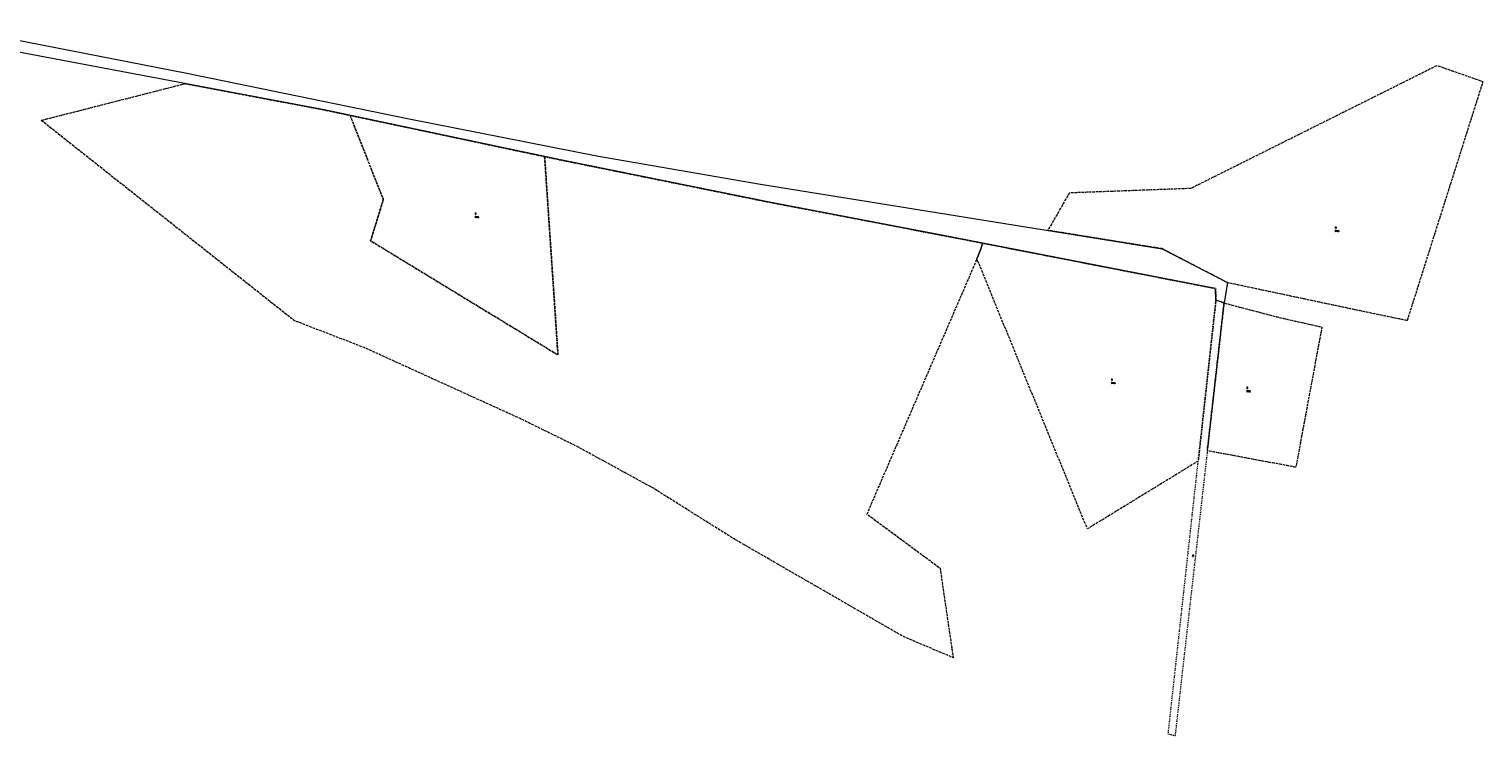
# Model space of a CAD drawing. Header units: metres. Extents: x 6434458 to 6462360, y 5631591 to 5655284.
# Tile 28 of 34: x 6444198 to 6445013, y 5639077 to 5639473. Entities that reach past the tile are written whole.
import ezdxf
from ezdxf.enums import TextEntityAlignment as Align

# ---------------------------------------------------------------- set-up
doc = ezdxf.new("R2010")
doc.units = ezdxf.units.M
doc.set_wipeout_variables(frame=1)
for name, pattern in [('L_0_02', [0]), ('L_0_03', [1, 0.5, -0.5]), ('L_0_06', [2, 1.5, -0.5])]:
    doc.linetypes.add(name, pattern=pattern)
doc.layers.get('0').update_dxf_attribs({"linetype": 'CONTINUOUS', "lineweight": 18})
for name, color, linetype, lineweight in [('EGB_DzialkaEwidencyjna', 7, 'L_0_02', 18), ('EGB_KonturKlasyfikacyjny', 96, 'L_0_06', 18), ('EGB_KonturUzytkuGruntowego', 96, 'L_0_03', 18), ('EGB_PunktGraniczny', 7, 'CONTINUOUS', 18)]:
    doc.layers.add(name, color=color, linetype=linetype, lineweight=lineweight)
doc.styles.get("Standard").update_dxf_attribs({"font": 'simplex.shx'})

# ---------------------------------------------------------------- blocks, each defined once
blk = doc.blocks.new('L_0_02_2')
at = {"color": 0}
blk.add_point((0, 0), dxfattribs=at)
blk = doc.blocks.new('L_0_02_1')
at = {"color": 0}
blk.add_point((0, 0), dxfattribs=at)
blk = doc.blocks.new('EGPG_N')
at = {"color": 0, "linetype": 'Continuous', "lineweight": 13}
blk.add_wipeout([(0, -0.5), (0.2, -0.4), (0.4, -0.2), (0.5, 0), (0.4, 0.2), (0.2, 0.4), (0, 0.5), (-0.2, 0.4), (-0.4, 0.2), (-0.5, 0), (-0.4, -0.2), (-0.2, -0.4)], dxfattribs=at)
at = {"linetype": 'Continuous', "lineweight": 13}
blk.add_hatch(color=0, dxfattribs=at).paths.add_polyline_path([(0, -0.1, 1), (0, 0.1, 1)])
at = {"color": 0, "linetype": 'Continuous', "lineweight": 13}
blk.add_circle((0, 0), 0.1, dxfattribs=at)
blk = doc.blocks.new('EGPG_S')
at = {"color": 0, "linetype": 'Continuous', "lineweight": 18}
blk.add_wipeout([(0, -0.5), (0.2, -0.4), (0.4, -0.2), (0.5, 0), (0.4, 0.2), (0.2, 0.4), (0, 0.5), (-0.2, 0.4), (-0.4, 0.2), (-0.5, 0), (-0.4, -0.2), (-0.2, -0.4)], dxfattribs=at)
blk.add_circle((0, 0), 0.5, dxfattribs=at)

msp = doc.modelspace()

# ---------------------------------------------------------------- linework, layer by layer
at = {"layer": 'EGB_DzialkaEwidencyjna', "linetype": 'CONTINUOUS', "lineweight": 18}
for p, q in [((6444159.65, 5639473.2), (6444286.61, 5639448.54)), ((6444363.5, 5639427.88), (6444148.29, 5639468.56)), ((6444286.61, 5639448.54), (6444410.26, 5639423.07)), ((6444496.02, 5639399.8), (6444363.5, 5639427.88)), ((6444410.26, 5639423.07), (6444517.22, 5639401.95)), ((6444613.07, 5639376.1), (6444496.02, 5639399.8)), ((6444517.22, 5639401.95), (6444608.08, 5639386.22)), ((6444608.08, 5639386.22), (6444833.26, 5639350.01)), ((6444709.64, 5639357.62), (6444613.07, 5639376.1)), ((6444863.11, 5639327.71), (6444709.64, 5639357.62)), ((6444833.26, 5639350.01), (6444869.72, 5639331.02)), ((6444863.32, 5639321.26), (6444863.11, 5639327.71)), ((6444869.72, 5639331.02), (6444867.89, 5639319.61)), ((6444867.89, 5639319.61), (6444863.32, 5639321.26))]:
    msp.add_line(p, q, dxfattribs=at)
at = {"layer": 'EGB_KonturKlasyfikacyjny', "color": 82, "linetype": 'L_0_06', "lineweight": 18, "flags": 128}
for points in [[(6444970.47, 5639309.75), (6444947.49, 5639314.5), (6444869.72, 5639331.02), (6444833.26, 5639350.01), (6444769.2, 5639360.31), (6444781.37, 5639381.49), (6444849.43, 5639384.01), (6444878.11, 5639398.33), (6444987.23, 5639452.81), (6445012.97, 5639443.77)], [(6444285.55, 5639442.61), (6444363.5, 5639427.88), (6444378.06, 5639424.8), (6444396.66, 5639377.62), (6444389.55, 5639354.46), (6444494.55, 5639290.45), (6444487.08, 5639401.69), (6444496.02, 5639399.8), (6444613.07, 5639376.1), (6444709.64, 5639357.62), (6444732.71, 5639353.12), (6444729.38, 5639344.36), (6444667.68, 5639201.29), (6444708.68, 5639170.99), (6444716.07, 5639120.71), (6444688.17, 5639132.55), (6444593.22, 5639187.33), (6444547.77, 5639215.9), (6444504.97, 5639239.3), (6444473.43, 5639254.78), (6444386.03, 5639294.58), (6444346.62, 5639309.78), (6444204.87, 5639422.02)], [(6444487.08, 5639401.69), (6444494.55, 5639290.45), (6444389.55, 5639354.46), (6444396.66, 5639377.62), (6444378.06, 5639424.8)], [(6444732.71, 5639353.12), (6444863.11, 5639327.71), (6444863.32, 5639321.26), (6444853.4, 5639231), (6444791.28, 5639192.94), (6444729.38, 5639344.36)], [(6444908.12, 5639227.51), (6444892.31, 5639230.46), (6444858.51, 5639236.77), (6444867.89, 5639319.61), (6444898.97, 5639311.47), (6444922.72, 5639306.1)]]:
    msp.add_lwpolyline(points, close=True, dxfattribs=at)
at = {"layer": 'EGB_KonturUzytkuGruntowego', "color": 96, "linetype": 'L_0_03', "lineweight": 18, "flags": 128}
for points in [[(6444970.47, 5639309.75), (6444947.49, 5639314.5), (6444869.72, 5639331.02), (6444833.26, 5639350.01), (6444769.2, 5639360.31), (6444781.37, 5639381.49), (6444849.43, 5639384.01), (6444878.11, 5639398.33), (6444987.23, 5639452.81), (6445012.97, 5639443.77)], [(6444285.55, 5639442.61), (6444363.5, 5639427.88), (6444378.06, 5639424.8), (6444396.66, 5639377.62), (6444389.55, 5639354.46), (6444494.55, 5639290.45), (6444487.08, 5639401.69), (6444496.02, 5639399.8), (6444613.07, 5639376.1), (6444709.64, 5639357.62), (6444732.71, 5639353.12), (6444729.38, 5639344.36), (6444667.68, 5639201.29), (6444708.68, 5639170.99), (6444716.07, 5639120.71), (6444688.17, 5639132.55), (6444593.22, 5639187.33), (6444547.77, 5639215.9), (6444504.97, 5639239.3), (6444473.43, 5639254.78), (6444386.03, 5639294.58), (6444346.62, 5639309.78), (6444204.87, 5639422.02)], [(6444487.08, 5639401.69), (6444494.55, 5639290.45), (6444389.55, 5639354.46), (6444396.66, 5639377.62), (6444378.06, 5639424.8)], [(6444732.71, 5639353.12), (6444863.11, 5639327.71), (6444863.32, 5639321.26), (6444853.4, 5639231), (6444791.28, 5639192.94), (6444729.38, 5639344.36)], [(6444836.65, 5639078.6), (6444853.4, 5639231), (6444863.32, 5639321.26), (6444867.89, 5639319.61), (6444858.51, 5639236.77), (6444840.41, 5639076.86), (6444836.58, 5639077.84)], [(6444908.12, 5639227.51), (6444892.31, 5639230.46), (6444858.51, 5639236.77), (6444867.89, 5639319.61), (6444898.97, 5639311.47), (6444922.72, 5639306.1)]]:
    msp.add_lwpolyline(points, close=True, dxfattribs=at)
at = {"layer": 'EGB_PunktGraniczny'}
for p in [(6444709.64, 5639357.62), (6444833.26, 5639350.01), (6444863.11, 5639327.71), (6444869.72, 5639331.02), (6444863.32, 5639321.26), (6444867.89, 5639319.61)]:
    msp.add_point(p, dxfattribs=at)

# ---------------------------------------------------------------- block references
at = {"layer": 'EGB_DzialkaEwidencyjna', "color": 7, "linetype": 'Continuous', "xscale": 0.5, "yscale": 0.5, "zscale": 0.5}
for name, p, rotation in [('L_0_02_2', (6444709.64, 5639357.62), 348.97), ('L_0_02_1', (6444709.64, 5639357.62), 169.17), ('L_0_02_2', (6444833.26, 5639350.01), 170.86), ('L_0_02_1', (6444833.26, 5639350.01), 332.49), ('L_0_02_2', (6444863.11, 5639327.71), 271.86), ('L_0_02_1', (6444863.11, 5639327.71), 168.97), ('L_0_02_2', (6444869.72, 5639331.02), 152.49), ('L_0_02_1', (6444869.72, 5639331.02), 260.89), ('L_0_02_2', (6444863.32, 5639321.26), 340.15), ('L_0_02_1', (6444863.32, 5639321.26), 91.86), ('L_0_02_2', (6444867.89, 5639319.61), 80.89), ('L_0_02_1', (6444867.89, 5639319.61), 160.15)]:
    msp.add_blockref(name, p, dxfattribs=dict(at, rotation=rotation))

# ---------------------------------------------------------------- texts
at = {"layer": 'EGB_KonturKlasyfikacyjny', "color": 82, "lineweight": 20, "width": 0.66}
for s, p in [('RIVa', (6444447.92, 5639368.31)), ('RIVb', (6444930.1, 5639360.48)), ('RIVb', (6444804.6, 5639275.26)), ('RIVb', (6444880.44, 5639270.65))]:
    msp.add_text(s, height=1, dxfattribs=at).set_placement(p, align=Align.TOP_LEFT)
at = {"layer": 'EGB_KonturUzytkuGruntowego', "color": 96, "lineweight": 20, "width": 0.66}
for s, p in [('R', (6444447.92, 5639368.877)), ('R', (6444930.1, 5639361.047)), ('R', (6444804.6, 5639275.827)), ('R', (6444880.44, 5639271.217)), ('dr', (6444849.98, 5639177.217))]:
    msp.add_text(s, height=1, dxfattribs=at).set_placement(p, align=Align.BOTTOM_LEFT)

# ---------------------------------------------------------------- next in the draw order: block references
at = {"layer": 'EGB_PunktGraniczny', "linetype": 'Continuous', "xscale": 0.5, "yscale": 0.5, "zscale": 0.5}
for name, p in [('EGPG_N', (6444709.64, 5639357.62)), ('EGPG_S', (6444833.26, 5639350.01)), ('EGPG_N', (6444863.11, 5639327.71)), ('EGPG_S', (6444869.72, 5639331.02)), ('EGPG_N', (6444863.32, 5639321.26))]:
    msp.add_blockref(name, p, dxfattribs=at)

# ---------------------------------------------------------------- next in the draw order: block references
msp.add_blockref('EGPG_N', (6444867.89, 5639319.61), dxfattribs=at)

doc.saveas('drawing.dxf')
